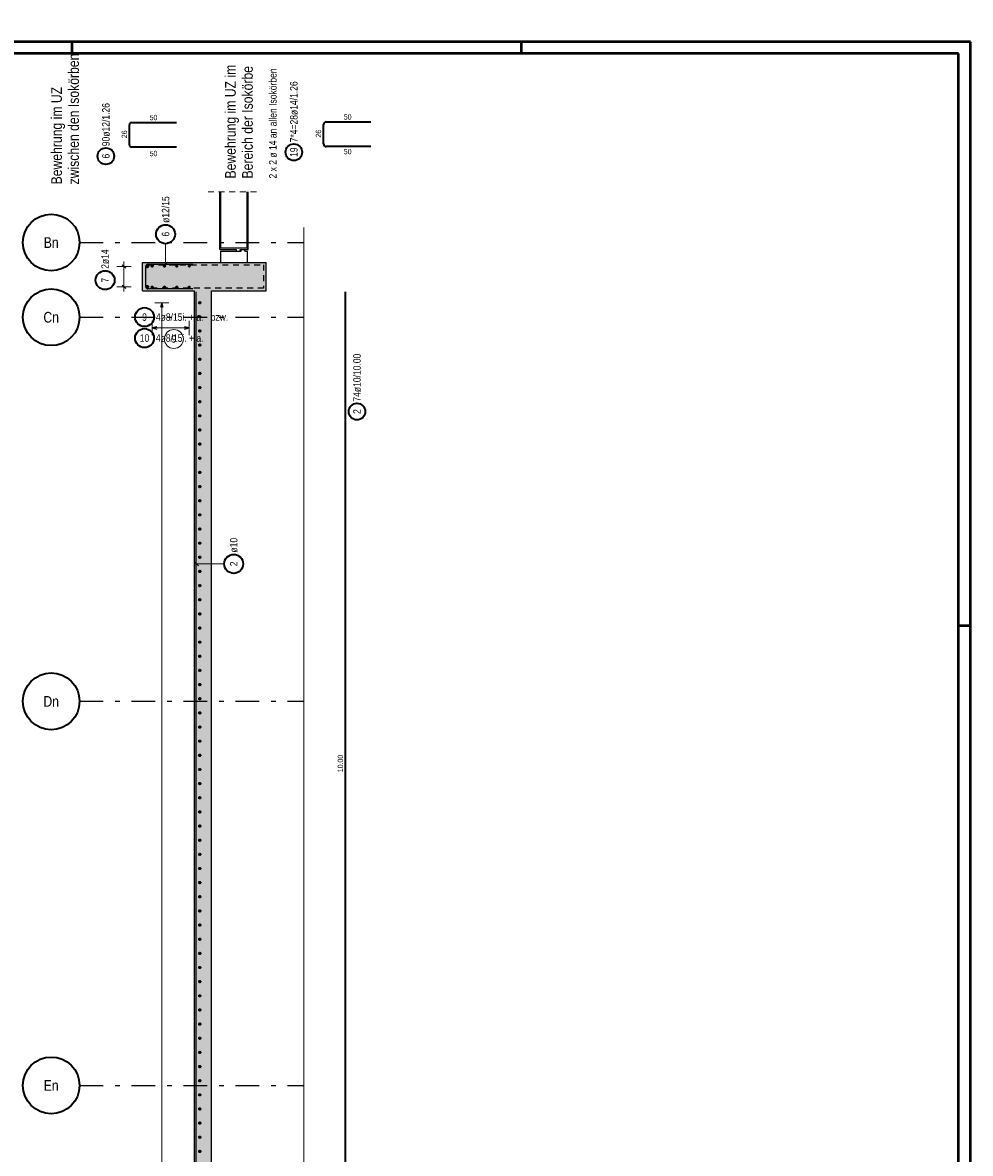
# Model space of a CAD drawing. Header units: millimetres. Extents: x -61 to 115, y -10 to 52.
# Tile 12 of 14: x 39 to 59, y 19 to 42. Entities that reach past the tile are written whole.
import ezdxf
from ezdxf.enums import TextEntityAlignment as Align

# ---------------------------------------------------------------- set-up
doc = ezdxf.new("R2010")
doc.units = ezdxf.units.MM
doc.linetypes.add('DASHDOTX2', pattern=[2, 1, -0.5, 0, -0.5])
doc.linetypes.add('HIDDEN', pattern=[0.375, 0.25, -0.125])
for name, color, linetype, lineweight in [('Achsen', 7, 'Continuous', 20), ('Bewehrung untere Lage', 7, 'Continuous', 20), ('Geschnittene Kanten', 7, 'Continuous', 20), ('Schraffuren', 7, 'Continuous', 20)]:
    doc.layers.add(name, color=color, linetype=linetype, lineweight=lineweight)
doc.styles.add('Arial Narrow', font='ARIALN.TTF')

msp = doc.modelspace()

# ---------------------------------------------------------------- hatches: boundary and pattern name
at = {"layer": 'Schraffuren', "lineweight": 35, "true_color": 0xd7ffd7}
for points in [[(43.038719, 36.787011), (43.038719, 37.387011), (41.938719, 37.387011), (41.938719, 36.787011)], [(43.038719, 3.067004), (43.538719, 3.067004), (43.538719, 3.571732), (43.398719, 3.571732), (43.398719, 37.387011), (43.038719, 37.387011)], [(44.558719, 36.787004), (44.558719, 37.387004), (43.398719, 37.387011), (43.398719, 36.787004)]]:
    msp.add_hatch(color=254, dxfattribs=at).paths.add_polyline_path(points)

# ---------------------------------------------------------------- linework, layer by layer
at = {"color": 4, "linetype": 'Continuous', "lineweight": 50}
for p, q in [((59.45, 42.05), (0, 42.05)), ((59.45, 0), (59.45, 42.05)), ((59.2, 41.8), (1, 41.8)), ((59.2, 0.25), (59.2, 41.8))]:
    msp.add_line(p, q, dxfattribs=at)
at = {"color": 4, "linetype": 'Continuous', "lineweight": 50, "ltscale": 0.2}
for p, q in [((40.45, 42.05), (40.45, 41.8)), ((49.95, 42.05), (49.95, 41.8)), ((59.45, 29.7), (59.2, 29.7))]:
    msp.add_line(p, q, dxfattribs=at)
at = {"color": 2, "linetype": 'Continuous', "lineweight": 35, "ltscale": 0.5}
for p, q in [((41.663393, 39.870711), (41.663393, 40.294711)), ((41.711393, 40.342711), (42.663393, 40.342711)), ((45.768578, 39.89157), (45.768578, 40.29957)), ((45.824578, 40.35557), (46.768578, 40.35557)), ((42.663393, 39.822711), (41.711393, 39.822711)), ((46.768578, 39.83557), (45.824578, 39.83557))]:
    msp.add_line(p, q, dxfattribs=at)
at = {"color": 5, "linetype": 'HIDDEN', "lineweight": 18, "ltscale": 0.5}
msp.add_line((43.326719, 38.877011), (44.426719, 38.877011), dxfattribs=at)
at = {"color": 3, "linetype": 'Continuous', "lineweight": 25}
for p, q in [((43.576719, 37.697011), (43.576719, 38.877011)), ((43.598119, 37.697011), (43.598119, 38.877011)), ((44.155319, 37.697011), (44.155319, 38.877011)), ((44.176719, 37.697011), (44.176719, 38.877011)), ((43.576719, 37.657011), (43.576719, 37.697011)), ((43.576719, 37.697011), (44.176719, 37.697011)), ((43.576719, 37.657011), (43.926691, 37.657011)), ((43.598719, 37.627011), (43.926691, 37.627011)), ((43.598719, 37.387004), (43.598719, 37.627004)), ((43.926691, 37.627011), (43.926691, 37.657011)), ((43.926691, 37.627011), (44.006691, 37.627011)), ((44.006691, 37.627011), (44.006691, 37.657011)), ((44.006691, 37.657011), (44.176719, 37.657011)), ((44.006691, 37.627011), (44.028691, 37.627011)), ((44.028691, 37.627011), (44.028691, 37.657011)), ((44.108691, 37.627011), (44.108691, 37.657011)), ((44.108691, 37.627011), (44.158719, 37.627011)), ((44.158719, 37.387004), (44.158719, 37.627004)), ((44.176719, 37.657011), (44.176719, 37.697011))]:
    msp.add_line(p, q, dxfattribs=at)
at = {"color": 9, "linetype": 'Continuous', "lineweight": 0}
msp.add_line((45.35331, 38.126012), (45.35331, 1.864912), dxfattribs=at)
at = {"color": 5, "linetype": 'Continuous', "lineweight": 18, "ltscale": 0.5}
for p, q in [((42.429236, 37.78179), (42.429236, 37.297011)), ((41.4, 37.30301), (41.7, 37.30301)), ((41.55, 36.771011), (41.55, 37.40301)), ((41.4, 36.871011), (41.7, 36.871011)), ((42.14672, 36.15), (42.14672, 35.85)), ((42.930719, 35.85), (42.930719, 36.15)), ((42.930719, 36), (42.14672, 36))]:
    msp.add_line(p, q, dxfattribs=at)
at = {"color": 3, "linetype": 'Continuous', "lineweight": 25, "ltscale": 0.5}
for p, q in [((41.514645, 37.338366), (41.585355, 37.267655)), ((42.008719, 36.875011), (42.008719, 37.299011)), ((42.056719, 37.347011), (43.008719, 37.347011)), ((42.385042, 37.302816), (42.47343, 37.391205)), ((41.514645, 36.906366), (41.585355, 36.835655)), ((43.008719, 36.827011), (42.056719, 36.827011)), ((42.24672, 36.026795), (42.14672, 36)), ((42.14672, 36), (42.24672, 35.973205)), ((42.930719, 36), (42.830719, 36.026795)), ((42.830719, 35.973205), (42.930719, 36))]:
    msp.add_line(p, q, dxfattribs=at)
at = {"color": 10, "linetype": 'HIDDEN', "ltscale": 0.5}
for p, q in [((42.056283, 37.338125), (44.503689, 37.338125)), ((44.503689, 37.338125), (44.503689, 36.838422)), ((44.503689, 36.838422), (42.044926, 36.838422))]:
    msp.add_line(p, q, dxfattribs=at)
at = {"color": 2, "linetype": 'Continuous', "lineweight": 35, "ltscale": 0.5}
for centre, radius in [((41.166397, 39.632362), 0.175), ((45.141736, 39.715444), 0.175), ((42.429236, 37.98179), 0.2), ((41.15, 37.010223), 0.2), ((41.984057, 36.229881), 0.2), ((41.984057, 35.786575), 0.2)]:
    msp.add_circle(centre, radius, dxfattribs=at)
at = {"color": 4, "linetype": 'Continuous', "lineweight": 50, "ltscale": 0.5}
for centre, radius in [((42.042719, 37.30301), 0.014), ((42.042719, 37.30301), 0.014), ((42.042719, 37.30301), 0.0126), ((42.042719, 37.30301), 0.0098), ((42.042719, 37.30301), 0.007), ((42.042719, 37.30301), 0.0042), ((42.042719, 37.30301), 0.0014), ((42.14672, 37.309011), 0.008), ((42.14672, 37.309011), 0.008), ((42.14672, 37.309011), 0.0072), ((42.14672, 37.309011), 0.0056), ((42.14672, 37.309011), 0.004), ((42.14672, 37.309011), 0.0024), ((42.14672, 37.309011), 0.0008), ((42.408053, 37.309011), 0.008), ((42.408053, 37.309011), 0.008), ((42.408053, 37.309011), 0.0072), ((42.408053, 37.309011), 0.0056), ((42.408053, 37.309011), 0.004), ((42.408053, 37.309011), 0.0024), ((42.408053, 37.309011), 0.0008), ((42.669386, 37.309011), 0.008), ((42.669386, 37.309011), 0.008), ((42.669386, 37.309011), 0.0072), ((42.669386, 37.309011), 0.0056), ((42.669386, 37.309011), 0.004), ((42.669386, 37.309011), 0.0024), ((42.669386, 37.309011), 0.0008), ((42.930719, 37.309011), 0.008), ((42.930719, 37.309011), 0.008), ((42.930719, 37.309011), 0.0072), ((42.930719, 37.309011), 0.0056), ((42.930719, 37.309011), 0.004), ((42.930719, 37.309011), 0.0024), ((42.930719, 37.309011), 0.0008), ((42.042719, 36.871011), 0.014), ((42.042719, 36.871011), 0.014), ((42.042719, 36.871011), 0.0126), ((42.042719, 36.871011), 0.0098), ((42.042719, 36.871011), 0.007), ((42.042719, 36.871011), 0.0042), ((42.042719, 36.871011), 0.0014), ((42.14672, 36.865011), 0.008), ((42.14672, 36.865011), 0.008), ((42.14672, 36.865011), 0.0072), ((42.14672, 36.865011), 0.0056), ((42.14672, 36.865011), 0.004), ((42.14672, 36.865011), 0.0024), ((42.14672, 36.865011), 0.0008), ((42.408053, 36.865011), 0.008), ((42.408053, 36.865011), 0.008), ((42.408053, 36.865011), 0.0072), ((42.408053, 36.865011), 0.0056), ((42.408053, 36.865011), 0.004), ((42.408053, 36.865011), 0.0024), ((42.408053, 36.865011), 0.0008), ((42.669386, 36.865011), 0.008), ((42.669386, 36.865011), 0.008), ((42.669386, 36.865011), 0.0072), ((42.669386, 36.865011), 0.0056), ((42.669386, 36.865011), 0.004), ((42.669386, 36.865011), 0.0024), ((42.669386, 36.865011), 0.0008), ((42.930719, 36.865011), 0.008), ((42.930719, 36.865011), 0.008), ((42.930719, 36.865011), 0.0072), ((42.930719, 36.865011), 0.0056), ((42.930719, 36.865011), 0.004), ((42.930719, 36.865011), 0.0024), ((42.930719, 36.865011), 0.0008)]:
    msp.add_circle(centre, radius, dxfattribs=at)
at = {"color": 9, "linetype": 'Continuous', "lineweight": 0, "ltscale": 0.5}
msp.add_circle((42.605269, 35.766622), 0.2, dxfattribs=at)
at = {"color": 2, "linetype": 'Continuous', "lineweight": 35, "ltscale": 0.5}
for centre, radius, start, end in [((41.711393, 40.294711), 0.048, 90, 180), ((45.824578, 40.29957), 0.056, 90, 180), ((41.711393, 39.870711), 0.048, 180, 270), ((45.824578, 39.89157), 0.056, 180, 270)]:
    msp.add_arc(centre, radius, start, end, dxfattribs=at)
at = {"color": 3, "linetype": 'Continuous', "lineweight": 25, "ltscale": 0.5}
for centre, start, end in [((42.056719, 37.299011), 90, 180), ((42.056719, 36.875011), 180, 270)]:
    msp.add_arc(centre, 0.048, start, end, dxfattribs=at)
at = {"layer": 'Achsen', "color": 3, "linetype": 'DASHDOTX2', "lineweight": 25, "ltscale": 0.5}
for p, q in [((40.610484, 37.807023), (45.35331, 37.807023)), ((40.610484, 36.227023), (45.35331, 36.227023)), ((40.610484, 28.107023), (45.35331, 28.107023)), ((40.610484, 19.987023), (45.35331, 19.987023))]:
    msp.add_line(p, q, dxfattribs=at)
at = {"layer": 'Achsen', "color": 2, "linetype": 'Continuous', "lineweight": 35}
for centre in [(40.010484, 37.807023), (40.010484, 36.227023), (40.010484, 28.107023), (40.010484, 19.987023)]:
    msp.add_circle(centre, 0.6, dxfattribs=at)
at = {"layer": 'Bewehrung untere Lage', "color": 3, "linetype": 'Continuous', "lineweight": 25, "ltscale": 0.5}
for p, q in [((43.078719, 16.767011), (43.078719, 36.767011)), ((42.35, 36.535052), (42.323205, 36.435052)), ((42.376795, 36.435052), (42.35, 36.535052)), ((43.034525, 31.056695), (43.122913, 30.968307))]:
    msp.add_line(p, q, dxfattribs=at)
at = {"layer": 'Bewehrung untere Lage', "color": 2, "linetype": 'Continuous', "lineweight": 35, "ltscale": 0.5}
msp.add_line((46.232241, 16.767052), (46.232241, 36.767052), dxfattribs=at)
at = {"layer": 'Bewehrung untere Lage', "color": 5, "linetype": 'Continuous', "lineweight": 18, "ltscale": 0.5}
for p, q in [((42.5, 36.535052), (42.2, 36.535052)), ((42.35, 3.638344), (42.35, 36.535052)), ((43.669634, 31.012501), (43.028719, 31.012501))]:
    msp.add_line(p, q, dxfattribs=at)
at = {"layer": 'Bewehrung untere Lage', "color": 4, "linetype": 'Continuous', "lineweight": 50, "ltscale": 0.5}
for centre, radius in [((43.150719, 36.535052), 0.01), ((43.150719, 36.535052), 0.01), ((43.150719, 36.535052), 0.009), ((43.150719, 36.535052), 0.007), ((43.150719, 36.535052), 0.005), ((43.150719, 36.535052), 0.003), ((43.150719, 36.535052), 0.001), ((43.150719, 36.235991), 0.01), ((43.150719, 36.235991), 0.01), ((43.150719, 36.235991), 0.009), ((43.150719, 36.235991), 0.007), ((43.150719, 36.235991), 0.005), ((43.150719, 36.235991), 0.003), ((43.150719, 36.235991), 0.001), ((43.150719, 35.93693), 0.01), ((43.150719, 35.93693), 0.01), ((43.150719, 35.93693), 0.009), ((43.150719, 35.93693), 0.007), ((43.150719, 35.93693), 0.005), ((43.150719, 35.93693), 0.003), ((43.150719, 35.93693), 0.001), ((43.150719, 35.637869), 0.01), ((43.150719, 35.637869), 0.01), ((43.150719, 35.637869), 0.009), ((43.150719, 35.637869), 0.007), ((43.150719, 35.637869), 0.005), ((43.150719, 35.637869), 0.003), ((43.150719, 35.637869), 0.001), ((43.150719, 35.338808), 0.01), ((43.150719, 35.338808), 0.01), ((43.150719, 35.338808), 0.009), ((43.150719, 35.338808), 0.007), ((43.150719, 35.338808), 0.005), ((43.150719, 35.338808), 0.003), ((43.150719, 35.338808), 0.001), ((43.150719, 35.039747), 0.01), ((43.150719, 35.039747), 0.01), ((43.150719, 35.039747), 0.009), ((43.150719, 35.039747), 0.007), ((43.150719, 35.039747), 0.005), ((43.150719, 35.039747), 0.003), ((43.150719, 35.039747), 0.001), ((43.150719, 34.740686), 0.01), ((43.150719, 34.740686), 0.01), ((43.150719, 34.740686), 0.009), ((43.150719, 34.740686), 0.007), ((43.150719, 34.740686), 0.005), ((43.150719, 34.740686), 0.003), ((43.150719, 34.740686), 0.001), ((43.150719, 34.441625), 0.01), ((43.150719, 34.441625), 0.01), ((43.150719, 34.441625), 0.009), ((43.150719, 34.441625), 0.007), ((43.150719, 34.441625), 0.005), ((43.150719, 34.441625), 0.003), ((43.150719, 34.441625), 0.001), ((43.150719, 34.142564), 0.01), ((43.150719, 34.142564), 0.01), ((43.150719, 34.142564), 0.009), ((43.150719, 34.142564), 0.007), ((43.150719, 34.142564), 0.005), ((43.150719, 34.142564), 0.003), ((43.150719, 34.142564), 0.001), ((43.150719, 33.843503), 0.01), ((43.150719, 33.843503), 0.01), ((43.150719, 33.843503), 0.009), ((43.150719, 33.843503), 0.007), ((43.150719, 33.843503), 0.005), ((43.150719, 33.843503), 0.003), ((43.150719, 33.843503), 0.001), ((43.150719, 33.544442), 0.01), ((43.150719, 33.544442), 0.01), ((43.150719, 33.544442), 0.009), ((43.150719, 33.544442), 0.007), ((43.150719, 33.544442), 0.005), ((43.150719, 33.544442), 0.003), ((43.150719, 33.544442), 0.001), ((43.150719, 33.245381), 0.01), ((43.150719, 33.245381), 0.01), ((43.150719, 33.245381), 0.009), ((43.150719, 33.245381), 0.007), ((43.150719, 33.245381), 0.005), ((43.150719, 33.245381), 0.003), ((43.150719, 33.245381), 0.001), ((43.150719, 32.94632), 0.01), ((43.150719, 32.94632), 0.01), ((43.150719, 32.94632), 0.009), ((43.150719, 32.94632), 0.007), ((43.150719, 32.94632), 0.005), ((43.150719, 32.94632), 0.003), ((43.150719, 32.94632), 0.001), ((43.150719, 32.647259), 0.01), ((43.150719, 32.647259), 0.01), ((43.150719, 32.647259), 0.009), ((43.150719, 32.647259), 0.007), ((43.150719, 32.647259), 0.005), ((43.150719, 32.647259), 0.003), ((43.150719, 32.647259), 0.001), ((43.150719, 32.348198), 0.01), ((43.150719, 32.348198), 0.01), ((43.150719, 32.348198), 0.009), ((43.150719, 32.348198), 0.007), ((43.150719, 32.348198), 0.005), ((43.150719, 32.348198), 0.003), ((43.150719, 32.348198), 0.001), ((43.150719, 32.049137), 0.01), ((43.150719, 32.049137), 0.01), ((43.150719, 32.049137), 0.009), ((43.150719, 32.049137), 0.007), ((43.150719, 32.049137), 0.005), ((43.150719, 32.049137), 0.003), ((43.150719, 32.049137), 0.001), ((43.150719, 31.750076), 0.01), ((43.150719, 31.750076), 0.01), ((43.150719, 31.750076), 0.009), ((43.150719, 31.750076), 0.007), ((43.150719, 31.750076), 0.005), ((43.150719, 31.750076), 0.003), ((43.150719, 31.750076), 0.001), ((43.150719, 31.451015), 0.01), ((43.150719, 31.451015), 0.01), ((43.150719, 31.451015), 0.009), ((43.150719, 31.451015), 0.007), ((43.150719, 31.451015), 0.005), ((43.150719, 31.451015), 0.003), ((43.150719, 31.451015), 0.001), ((43.150719, 31.151954), 0.01), ((43.150719, 31.151954), 0.01), ((43.150719, 31.151954), 0.009), ((43.150719, 31.151954), 0.007), ((43.150719, 31.151954), 0.005), ((43.150719, 31.151954), 0.003), ((43.150719, 31.151954), 0.001), ((43.150719, 30.852893), 0.01), ((43.150719, 30.852893), 0.01), ((43.150719, 30.852893), 0.009), ((43.150719, 30.852893), 0.007), ((43.150719, 30.852893), 0.005), ((43.150719, 30.852893), 0.003), ((43.150719, 30.852893), 0.001), ((43.150719, 30.553832), 0.01), ((43.150719, 30.553832), 0.01), ((43.150719, 30.553832), 0.009), ((43.150719, 30.553832), 0.007), ((43.150719, 30.553832), 0.005), ((43.150719, 30.553832), 0.003), ((43.150719, 30.553832), 0.001), ((43.150719, 30.254771), 0.01), ((43.150719, 30.254771), 0.01), ((43.150719, 30.254771), 0.009), ((43.150719, 30.254771), 0.007), ((43.150719, 30.254771), 0.005), ((43.150719, 30.254771), 0.003), ((43.150719, 30.254771), 0.001), ((43.150719, 29.95571), 0.01), ((43.150719, 29.95571), 0.01), ((43.150719, 29.95571), 0.009), ((43.150719, 29.95571), 0.007), ((43.150719, 29.95571), 0.005), ((43.150719, 29.95571), 0.003), ((43.150719, 29.95571), 0.001), ((43.150719, 29.656649), 0.01), ((43.150719, 29.656649), 0.01), ((43.150719, 29.656649), 0.009), ((43.150719, 29.656649), 0.007), ((43.150719, 29.656649), 0.005), ((43.150719, 29.656649), 0.003), ((43.150719, 29.656649), 0.001), ((43.150719, 29.357588), 0.01), ((43.150719, 29.357588), 0.01), ((43.150719, 29.357588), 0.009), ((43.150719, 29.357588), 0.007), ((43.150719, 29.357588), 0.005), ((43.150719, 29.357588), 0.003), ((43.150719, 29.357588), 0.001), ((43.150719, 29.058527), 0.01), ((43.150719, 29.058527), 0.01), ((43.150719, 29.058527), 0.009), ((43.150719, 29.058527), 0.007), ((43.150719, 29.058527), 0.005), ((43.150719, 29.058527), 0.003), ((43.150719, 29.058527), 0.001), ((43.150719, 28.759466), 0.01), ((43.150719, 28.759466), 0.01), ((43.150719, 28.759466), 0.009), ((43.150719, 28.759466), 0.007), ((43.150719, 28.759466), 0.005), ((43.150719, 28.759466), 0.003), ((43.150719, 28.759466), 0.001), ((43.150719, 28.460405), 0.01), ((43.150719, 28.460405), 0.01), ((43.150719, 28.460405), 0.009), ((43.150719, 28.460405), 0.007), ((43.150719, 28.460405), 0.005), ((43.150719, 28.460405), 0.003), ((43.150719, 28.460405), 0.001), ((43.150719, 28.161344), 0.01), ((43.150719, 28.161344), 0.01), ((43.150719, 28.161344), 0.009), ((43.150719, 28.161344), 0.007), ((43.150719, 28.161344), 0.005), ((43.150719, 28.161344), 0.003), ((43.150719, 28.161344), 0.001), ((43.150719, 27.862283), 0.01), ((43.150719, 27.862283), 0.01), ((43.150719, 27.862283), 0.009), ((43.150719, 27.862283), 0.007), ((43.150719, 27.862283), 0.005), ((43.150719, 27.862283), 0.003), ((43.150719, 27.862283), 0.001), ((43.150719, 27.563222), 0.01), ((43.150719, 27.563222), 0.01), ((43.150719, 27.563222), 0.009), ((43.150719, 27.563222), 0.007), ((43.150719, 27.563222), 0.005), ((43.150719, 27.563222), 0.003), ((43.150719, 27.563222), 0.001), ((43.150719, 27.264161), 0.01), ((43.150719, 27.264161), 0.01), ((43.150719, 27.264161), 0.009), ((43.150719, 27.264161), 0.007), ((43.150719, 27.264161), 0.005), ((43.150719, 27.264161), 0.003), ((43.150719, 27.264161), 0.001), ((43.150719, 26.9651), 0.01), ((43.150719, 26.9651), 0.01), ((43.150719, 26.9651), 0.009), ((43.150719, 26.9651), 0.007), ((43.150719, 26.9651), 0.005), ((43.150719, 26.9651), 0.003), ((43.150719, 26.9651), 0.001), ((43.150719, 26.666039), 0.01), ((43.150719, 26.666039), 0.01), ((43.150719, 26.666039), 0.009), ((43.150719, 26.666039), 0.007), ((43.150719, 26.666039), 0.005), ((43.150719, 26.666039), 0.003), ((43.150719, 26.666039), 0.001), ((43.150719, 26.366978), 0.01), ((43.150719, 26.366978), 0.01), ((43.150719, 26.366978), 0.009), ((43.150719, 26.366978), 0.007), ((43.150719, 26.366978), 0.005), ((43.150719, 26.366978), 0.003), ((43.150719, 26.366978), 0.001), ((43.150719, 26.067917), 0.01), ((43.150719, 26.067917), 0.01), ((43.150719, 26.067917), 0.009), ((43.150719, 26.067917), 0.007), ((43.150719, 26.067917), 0.005), ((43.150719, 26.067917), 0.003), ((43.150719, 26.067917), 0.001), ((43.150719, 25.768856), 0.01), ((43.150719, 25.768856), 0.01), ((43.150719, 25.768856), 0.009), ((43.150719, 25.768856), 0.007), ((43.150719, 25.768856), 0.005), ((43.150719, 25.768856), 0.003), ((43.150719, 25.768856), 0.001), ((43.150719, 25.469795), 0.01), ((43.150719, 25.469795), 0.01), ((43.150719, 25.469795), 0.009), ((43.150719, 25.469795), 0.007), ((43.150719, 25.469795), 0.005), ((43.150719, 25.469795), 0.003), ((43.150719, 25.469795), 0.001), ((43.150719, 25.170734), 0.01), ((43.150719, 25.170734), 0.01), ((43.150719, 25.170734), 0.009), ((43.150719, 25.170734), 0.007), ((43.150719, 25.170734), 0.005), ((43.150719, 25.170734), 0.003), ((43.150719, 25.170734), 0.001), ((43.150719, 24.871673), 0.01), ((43.150719, 24.871673), 0.01), ((43.150719, 24.871673), 0.009), ((43.150719, 24.871673), 0.007), ((43.150719, 24.871673), 0.005), ((43.150719, 24.871673), 0.003), ((43.150719, 24.871673), 0.001), ((43.150719, 24.572612), 0.01), ((43.150719, 24.572612), 0.01), ((43.150719, 24.572612), 0.009), ((43.150719, 24.572612), 0.007), ((43.150719, 24.572612), 0.005), ((43.150719, 24.572612), 0.003), ((43.150719, 24.572612), 0.001), ((43.150719, 24.273552), 0.01), ((43.150719, 24.273552), 0.01), ((43.150719, 24.273552), 0.009), ((43.150719, 24.273552), 0.007), ((43.150719, 24.273552), 0.005), ((43.150719, 24.273552), 0.003), ((43.150719, 24.273552), 0.001), ((43.150719, 23.974491), 0.01), ((43.150719, 23.974491), 0.01), ((43.150719, 23.974491), 0.009), ((43.150719, 23.974491), 0.007), ((43.150719, 23.974491), 0.005), ((43.150719, 23.974491), 0.003), ((43.150719, 23.974491), 0.001), ((43.150719, 23.67543), 0.01), ((43.150719, 23.67543), 0.01), ((43.150719, 23.67543), 0.009), ((43.150719, 23.67543), 0.007), ((43.150719, 23.67543), 0.005), ((43.150719, 23.67543), 0.003), ((43.150719, 23.67543), 0.001), ((43.150719, 23.376369), 0.01), ((43.150719, 23.376369), 0.01), ((43.150719, 23.376369), 0.009), ((43.150719, 23.376369), 0.007), ((43.150719, 23.376369), 0.005), ((43.150719, 23.376369), 0.003), ((43.150719, 23.376369), 0.001), ((43.150719, 23.077308), 0.01), ((43.150719, 23.077308), 0.01), ((43.150719, 23.077308), 0.009), ((43.150719, 23.077308), 0.007), ((43.150719, 23.077308), 0.005), ((43.150719, 23.077308), 0.003), ((43.150719, 23.077308), 0.001), ((43.150719, 22.778247), 0.01), ((43.150719, 22.778247), 0.01), ((43.150719, 22.778247), 0.009), ((43.150719, 22.778247), 0.007), ((43.150719, 22.778247), 0.005), ((43.150719, 22.778247), 0.003), ((43.150719, 22.778247), 0.001), ((43.150719, 22.479186), 0.01), ((43.150719, 22.479186), 0.01), ((43.150719, 22.479186), 0.009), ((43.150719, 22.479186), 0.007), ((43.150719, 22.479186), 0.005), ((43.150719, 22.479186), 0.003), ((43.150719, 22.479186), 0.001), ((43.150719, 22.180125), 0.01), ((43.150719, 22.180125), 0.01), ((43.150719, 22.180125), 0.009), ((43.150719, 22.180125), 0.007), ((43.150719, 22.180125), 0.005), ((43.150719, 22.180125), 0.003), ((43.150719, 22.180125), 0.001), ((43.150719, 21.881064), 0.01), ((43.150719, 21.881064), 0.01), ((43.150719, 21.881064), 0.009), ((43.150719, 21.881064), 0.007), ((43.150719, 21.881064), 0.005), ((43.150719, 21.881064), 0.003), ((43.150719, 21.881064), 0.001), ((43.150719, 21.582003), 0.01), ((43.150719, 21.582003), 0.01), ((43.150719, 21.582003), 0.009), ((43.150719, 21.582003), 0.007), ((43.150719, 21.582003), 0.005), ((43.150719, 21.582003), 0.003), ((43.150719, 21.582003), 0.001), ((43.150719, 21.282942), 0.01), ((43.150719, 21.282942), 0.01), ((43.150719, 21.282942), 0.009), ((43.150719, 21.282942), 0.007), ((43.150719, 21.282942), 0.005), ((43.150719, 21.282942), 0.003), ((43.150719, 21.282942), 0.001), ((43.150719, 20.983881), 0.01), ((43.150719, 20.983881), 0.01), ((43.150719, 20.983881), 0.009), ((43.150719, 20.983881), 0.007), ((43.150719, 20.983881), 0.005), ((43.150719, 20.983881), 0.003), ((43.150719, 20.983881), 0.001), ((43.150719, 20.68482), 0.01), ((43.150719, 20.68482), 0.01), ((43.150719, 20.68482), 0.009), ((43.150719, 20.68482), 0.007), ((43.150719, 20.68482), 0.005), ((43.150719, 20.68482), 0.003), ((43.150719, 20.68482), 0.001), ((43.150719, 20.385759), 0.01), ((43.150719, 20.385759), 0.01), ((43.150719, 20.385759), 0.009), ((43.150719, 20.385759), 0.007), ((43.150719, 20.385759), 0.005), ((43.150719, 20.385759), 0.003), ((43.150719, 20.385759), 0.001), ((43.150719, 20.086698), 0.01), ((43.150719, 20.086698), 0.01), ((43.150719, 20.086698), 0.009), ((43.150719, 20.086698), 0.007), ((43.150719, 20.086698), 0.005), ((43.150719, 20.086698), 0.003), ((43.150719, 20.086698), 0.001), ((43.150719, 19.787637), 0.01), ((43.150719, 19.787637), 0.01), ((43.150719, 19.787637), 0.009), ((43.150719, 19.787637), 0.007), ((43.150719, 19.787637), 0.005), ((43.150719, 19.787637), 0.003), ((43.150719, 19.787637), 0.001), ((43.150719, 19.488576), 0.01), ((43.150719, 19.488576), 0.01), ((43.150719, 19.488576), 0.009), ((43.150719, 19.488576), 0.007), ((43.150719, 19.488576), 0.005), ((43.150719, 19.488576), 0.003), ((43.150719, 19.488576), 0.001), ((43.150719, 19.189515), 0.01), ((43.150719, 19.189515), 0.01), ((43.150719, 19.189515), 0.009), ((43.150719, 19.189515), 0.007), ((43.150719, 19.189515), 0.005), ((43.150719, 19.189515), 0.003), ((43.150719, 19.189515), 0.001), ((43.150719, 18.890454), 0.01), ((43.150719, 18.890454), 0.01), ((43.150719, 18.890454), 0.009), ((43.150719, 18.890454), 0.007), ((43.150719, 18.890454), 0.005), ((43.150719, 18.890454), 0.003), ((43.150719, 18.890454), 0.001), ((43.150719, 18.591393), 0.01), ((43.150719, 18.591393), 0.01), ((43.150719, 18.591393), 0.009), ((43.150719, 18.591393), 0.007), ((43.150719, 18.591393), 0.005), ((43.150719, 18.591393), 0.003), ((43.150719, 18.591393), 0.001)]:
    msp.add_circle(centre, radius, dxfattribs=at)
at = {"layer": 'Bewehrung untere Lage', "color": 2, "linetype": 'Continuous', "lineweight": 35, "ltscale": 0.5}
for centre, radius in [((46.477407, 34.232562), 0.175), ((43.869634, 31.012501), 0.2)]:
    msp.add_circle(centre, radius, dxfattribs=at)
at = {"layer": 'Geschnittene Kanten', "color": 3, "linetype": 'Continuous', "lineweight": 25}
for p, q in [((41.938719, 36.787011), (41.938719, 37.387011)), ((41.938719, 37.387011), (43.038719, 37.387011)), ((43.038719, 37.387011), (43.398719, 37.387011)), ((43.398719, 37.387011), (44.558719, 37.387011)), ((44.558719, 36.787004), (44.558719, 37.387004)), ((41.938719, 36.787011), (43.038719, 36.787011)), ((43.038719, 3.567004), (43.038719, 36.787011)), ((43.398719, 36.787011), (44.558719, 36.787011)), ((43.398719, 14.667052), (43.398719, 36.787004))]:
    msp.add_line(p, q, dxfattribs=at)

# ---------------------------------------------------------------- texts
at = {"color": 2, "lineweight": 35, "char_height": 0.1575, "attachment_point": 1, "rotation": 90, "line_spacing_factor": 0.9, "style": 'Arial Narrow'}
for s, insert in [('7*4=28ø14/1.26', (45.062986, 39.925444)), ('90ø12/1.26', (41.087647, 39.842362)), ('6', (41.087647, 39.58275)), ('19', (45.062986, 39.616219)), ('ø12/15', (42.350486, 38.22179)), ('6', (42.350486, 37.932178)), ('2ø14', (41.07125, 37.250223)), ('7', (41.07125, 36.960611))]:
    msp.add_mtext(s, dxfattribs=dict(at, insert=insert))
at = {"color": 3, "lineweight": 25, "char_height": 0.1125, "attachment_point": 1, "line_spacing_factor": 0.9, "style": 'Arial Narrow'}
for insert in [(42.092518, 40.505211), (46.197703, 40.51807), (42.092518, 39.744586), (46.197703, 39.78557)]:
    msp.add_mtext('50', dxfattribs=dict(at, insert=insert))
at = {"color": 3, "lineweight": 25, "char_height": 0.1125, "attachment_point": 1, "rotation": 90, "line_spacing_factor": 0.9, "style": 'Arial Narrow'}
for insert in [(41.500893, 40.011836), (45.606078, 40.024695)]:
    msp.add_mtext('26', dxfattribs=dict(at, insert=insert))
at = {"color": 2, "lineweight": 35, "char_height": 0.1575, "attachment_point": 1, "line_spacing_factor": 0.9, "style": 'Arial Narrow'}
for s, insert in [('9', (41.934444, 36.308631)), ('4ø8/15i. + a.   bzw.', (42.224057, 36.308631)), ('10', (41.884832, 35.865325)), ('4ø8/15i. + a.', (42.224057, 35.865325))]:
    msp.add_mtext(s, dxfattribs=dict(at, insert=insert))
at = {"color": 9, "lineweight": 0, "insert": (42.555657, 35.845372), "char_height": 0.1575, "attachment_point": 1, "line_spacing_factor": 0.9, "style": 'Arial Narrow'}
msp.add_mtext('9', dxfattribs=at)
at = {"layer": 'Achsen', "color": 4, "lineweight": 50, "style": 'Arial Narrow'}
for s, p in [('zwischen den Isokörben', (40.596058, 39.035163)), ('Bewehrung im UZ im', (43.913061, 39.16004)), ('Bereich der Isokörbe', (44.273061, 39.16004)), ('Bewehrung im UZ', (40.236058, 39.035163))]:
    msp.add_text(s, height=0.225, rotation=90, dxfattribs=at).set_placement(p)
at = {"layer": 'Achsen', "color": 2, "lineweight": 35, "style": 'Arial Narrow'}
msp.add_text('2 x 2 ø 14 an allen Isokörben', height=0.1575, rotation=90, dxfattribs=at).set_placement((44.777061, 39.16004))
at = {"layer": 'Achsen', "color": 4, "lineweight": 50, "style": 'Arial Narrow'}
msp.add_text('Im Bereich kleinerer Deckendurchbrüche', height=0.225, dxfattribs=at).set_placement((34.54454, 39.02877))
for s, p in [('Bn', (40.010484, 37.805368)), ('Cn', (40.010484, 36.227023)), ('Dn', (40.010484, 28.105368)), ('En', (40.010484, 19.985368))]:
    msp.add_text(s, height=0.225, dxfattribs=at).set_placement(p, align=Align.MIDDLE_CENTER)
at = {"layer": 'Bewehrung untere Lage', "color": 2, "lineweight": 35, "char_height": 0.1575, "attachment_point": 1, "rotation": 90, "line_spacing_factor": 0.9, "style": 'Arial Narrow'}
for s, insert in [('74ø10/10.00', (46.398657, 34.442562)), ('2', (46.398657, 34.18295)), ('ø10', (43.790884, 31.252501)), ('2', (43.790884, 30.962889))]:
    msp.add_mtext(s, dxfattribs=dict(at, insert=insert))
at = {"layer": 'Bewehrung untere Lage', "color": 3, "lineweight": 25, "insert": (46.069741, 26.607864), "char_height": 0.1125, "attachment_point": 1, "rotation": 90, "line_spacing_factor": 0.9, "style": 'Arial Narrow'}
msp.add_mtext('10.00', dxfattribs=at)

doc.saveas('drawing.dxf')
